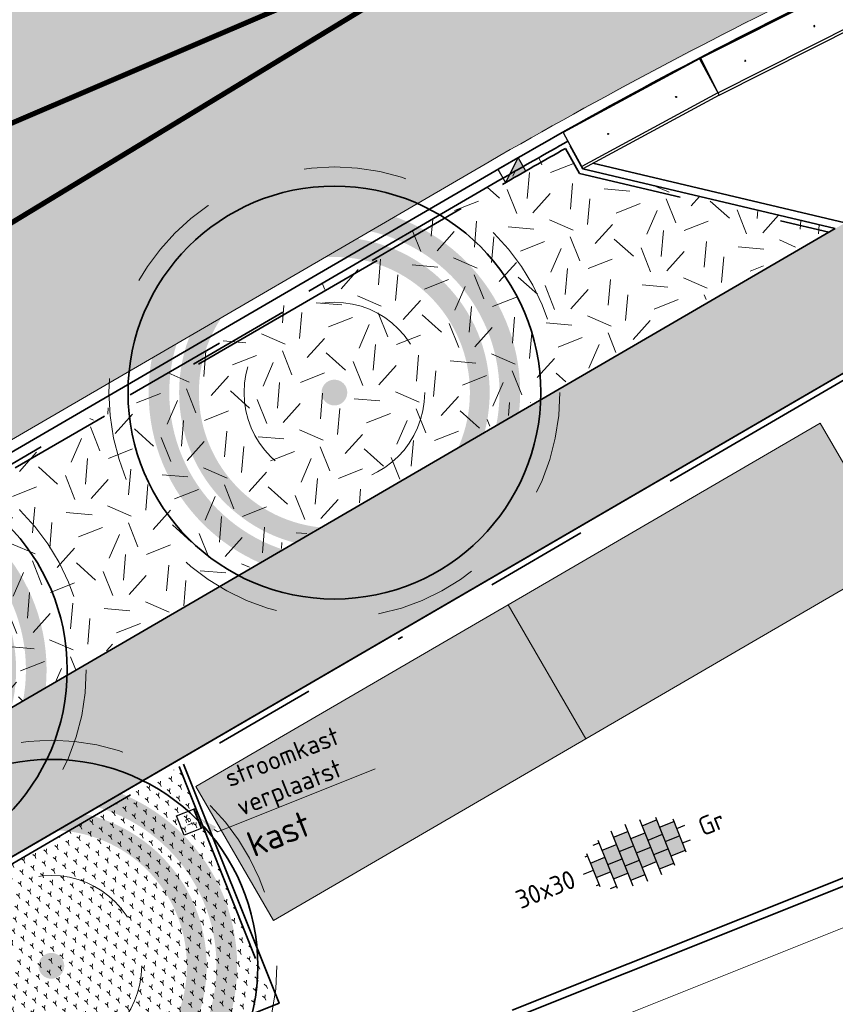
# Model space of a CAD drawing. Header units: metres. Extents: x 126075 to 126745, y 502461 to 502767.
# Tile 8 of 94: x 126537 to 126553, y 502500 to 502519. Entities that reach past the tile are written whole.
import ezdxf
from ezdxf import colors
from ezdxf.entities.mleader import LeaderData, LeaderLine
from ezdxf.enums import TextEntityAlignment as Align
from ezdxf.math import Vec2, Vec3

# ---------------------------------------------------------------- set-up
doc = ezdxf.new("R2010")
doc.units = ezdxf.units.M
doc.header["$PDSIZE"] = 1
for name, pattern in [('NLCS-HIDDEN', [4, 2, -2]), ('VH-OPSLUITBAND-SO', [10, 4, -2, 2, -2]), ('VH-OPSLUITBAND_VARIANT01-SO', [14, 8, -2, 2, -2]), ('VH-RIJWIELPADBAND-SO', [20, 8, -2, 2, -2, 0, -2, 2, -2]), ('VH-TROTTOIRBAND_VARIANT01-SO', [20, 10, -2, 2, -2, 2, -2]), ('VW-11_STREEP', [2, 1, -1]), ('ZZ-HIDDEN-SO', [4, 2, -2])]:
    doc.linetypes.add(name, pattern=pattern)
doc.layers.get('0').update_dxf_attribs({"linetype": 'CONTINUOUS'})
doc.layers.get('DEFPOINTS').update_dxf_attribs({"linetype": 'CONTINUOUS'})
doc.layers.add('N-GV-GR-BOOM-BESCHERMDEWORTELRUIMTE-GN', color=7, linetype='NLCS-HIDDEN', lineweight=0, plot=False)
doc.layers.add('N-GV-GR-BOOM_SOORT-V', color=7, linetype='CONTINUOUS', lineweight=18, true_color=0x025a01)
for name, color, linetype, lineweight in [('N-WE-GR-BEPLANTING-A-200', 92, 'CONTINUOUS', 18), ('N-WE-GR-BOOM-S', 90, 'CONTINUOUS', 25), ('N-WE-GR-GRAS-A-200', 62, 'CONTINUOUS', 18), ('N-WE-IE-MEUBILAIR-S-200', 7, 'CONTINUOUS', 25), ('N-WE-RI-HWA_KOLK-S-200', 154, 'CONTINUOUS', 25), ('N-WE-VH-GESLOTENVERHARDING_ASFALT-V', 253, 'CONTINUOUS', 18), ('N-WE-VH-GESLOTENVERHARDING_ASFALT_ROOD-G', 10, 'CONTINUOUS', 35), ('N-WE-VH-GESLOTENVERHARDING_ASFALT_ROOD-V', 13, 'CONTINUOUS', 18), ('N-WE-VH-KANTOPSLUITING_BETONRUG-G', 7, 'ZZ-HIDDEN-SO', 35), ('N-WE-VH-KANTOPSLUITING_ELEMENT_INRIT_180 200-S', 40, 'CONTINUOUS', 25), ('N-WE-VH-KANTOPSLUITING_OPSLUITBAND_100X200-G', 150, 'VH-OPSLUITBAND-SO', 35), ('N-WE-VH-KANTOPSLUITING_OPSLUITBAND_150X250-G', 150, 'VH-OPSLUITBAND_VARIANT01-SO', 35), ('N-WE-VH-KANTOPSLUITING_RIJWIELPADBAND_40 120_250-G', 10, 'VH-RIJWIELPADBAND-SO', 35), ('N-WE-VH-KANTOPSLUITING_TROTTOIRBAND_180X200_250-G', 210, 'VH-TROTTOIRBAND_VARIANT01-SO', 35), ('N-WE-VH-KANTOPSLUITING_VOORKANTBAND-G', 50, 'CONTINUOUS', 35), ('N-WE-VH-KANTOPSLUITING_WORTELSCHERM-G', 90, 'BV-BEVER-SO', 35), ('N-WE-VH-KANTVERHARDING_TEGEL-G', 60, 'CONTINUOUS', 18), ('N-WE-VH-OPENVERHARDING_TEGEL_300X300_DIK_HALFSTEENS-S-200', 252, 'CONTINUOUS', 25), ('N-WE-VW-MARKERING_LANGS_STREEP_11_010-G', 7, 'VW-11_STREEP', 13), ('N-XX-GR-BOOM-T25', 7, 'CONTINUOUS', 25), ('X-XX-AL-AANPIJLING-V', 253, 'CONTINUOUS', 18), ('X-XX-AL-M', 7, 'CONTINUOUS', 18), ('X-XX-AL-T18', 10, 'CONTINUOUS', 18), ('X01-XX-AL-M', 7, 'CONTINUOUS', 18), ('X01-XX-AL-T25', 7, 'CONTINUOUS', 25), ('X02-XX-AL-AANPIJLING-G', 7, 'CONTINUOUS', 18)]:
    doc.layers.add(name, color=color, linetype=linetype, lineweight=lineweight)
doc.styles.add('NLCS-ISO', font='NLCS-ISO.ttf')
doc.styles.add('NLCS-ISO-M200-T18', font='NLCS-ISO.ttf', dxfattribs={"height": 0.36})
doc.styles.add('NLCS-ISO-M200-T25', font='NLCS-ISO.ttf', dxfattribs={"height": 0.5})
doc.linetypes.add('BV-BEVER-SO', pattern='A,0.5,[17,NLCS.SHX,S=1,R=0,X=0,Y=0],-1,[17,NLCS.SHX,S=1,R=0,X=0,Y=0],-1,0.5', length=3)
doc.dimstyles.new('NLCS-M200-T18-PIJL_L2_H1', dxfattribs={"dimscale": 0.2, "dimtxt": 2.5, "dimasz": 1.8, "dimexe": 2, "dimexo": 2, "dimgap": 0.7, "dimtad": 1, "dimzin": 0, "dimdsep": 46, "dimtxsty": 'NLCS-ISO-M200-T18', "dimcen": 0, "dimdle": 2, "dimclrd": 256, "dimclre": 256, "dimclrt": 10, "dimadec": 1, "dimazin": 0, "dimtfac": 1, "dimtdec": 3, "dimtofl": 0, "dimtmove": 0, "dimatfit": 3, "dimfxl": 2, "dimfxlon": 1, "dimtfillclr": 256, "dimtolj": 1, "dimtzin": 0, "dimlwd": -1, "dimlwe": -1, "dimarcsym": 0})

# ---------------------------------------------------------------- blocks, each defined once
blk = doc.blocks.new('N-SGR-BOOM_BOL_2E')
h = blk.add_hatch(color=256)
h.dxf.hatch_style = 1
edge = h.paths.add_edge_path()
edge.add_arc((0, 0), 0.25, 0, 360)
at = {"layer": 'N-GV-GR-BOOM_SOORT-V', "transparency": 33554559}
h = blk.add_hatch(color=256, dxfattribs=at)
h.dxf.hatch_style = 1
h.paths.add_polyline_path([(-3.6, 4.440892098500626e-16, 1), (3.6, 0, 1)])
h.paths.add_polyline_path([(3.2, 0, -1), (-3.2, 4.440892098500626e-16, -1)], flags=16)
h = blk.add_hatch(color=256, dxfattribs=at)
h.dxf.hatch_style = 1
edge = h.paths.add_edge_path()
edge.add_arc((2.220446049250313e-16, -4.440892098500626e-16), 3.009631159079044, 0, 360)
edge = h.paths.add_edge_path(flags=16)
edge.add_arc((4.440892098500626e-16, -6.661338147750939e-16), 2.626330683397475, 0, 360)
at = {"lineweight": 35}
blk.add_circle((0, 0), 4, dxfattribs=at)
at = {"layer": 'N-GV-GR-BOOM-BESCHERMDEWORTELRUIMTE-GN'}
for radius in [4.370193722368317, 1.75]:
    blk.add_circle((-4.020463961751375e-10, 4.218057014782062e-10), radius, dxfattribs=at)
at = {"layer": 'N-XX-GR-BOOM-T25', "style": 'NLCS-ISO-M200-T25'}
blk.add_attdef('SOORT', text='', height=0.5, dxfattribs=at).set_placement((-4.020463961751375e-10, -0.8730997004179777), align=Align.MIDDLE_CENTER)
blk = doc.blocks.new('SVH-INRITELEMENT_180 200_180X800X3000_MIDDEN')
for p, q in [((0, 0), (0, 0.8000000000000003)), ((0, 0.8000000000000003), (3, 0.8000000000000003)), ((3, 0), (3, 0.8000000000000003)), ((0, 0.75), (3, 0.75)), ((0, 0), (3, 0))]:
    blk.add_line(p, q)
for centre in [(0.7499999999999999, 0.4349999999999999), (2.25, 0.4349999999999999)]:
    blk.add_circle(centre, 0.01)
blk = doc.blocks.new('*D303')
at = {"layer": 'DEFPOINTS', "color": 0, "transparency": 16777216}
for p in [(126554.2728802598, 502503.1050025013), (126538.4883419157, 502496.7997118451), (126538.7648356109, 502496.1075430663)]:
    blk.add_point(p, dxfattribs=at)
at = {"layer": 'X-XX-AL-M', "transparency": 16777216}
for p, q in [((126554.4212635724, 502502.7335426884), (126554.6977572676, 502502.0413739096)), ((126554.2150601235, 502502.2792887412), (126539.0991494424, 502496.2410880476)), ((126538.6367252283, 502496.4282520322), (126538.9132189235, 502495.7360832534))]:
    blk.add_line(p, q, dxfattribs=at)
for points in [[(126554.1928026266, 502502.3350077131), (126554.2373176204, 502502.2235697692), (126554.549373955, 502502.4128337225)], [(126539.0768919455, 502496.2968070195), (126539.1214069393, 502496.1853690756), (126538.7648356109, 502496.1075430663)]]:
    blk.add_solid(points, dxfattribs=at)
at = {"layer": 'X-XX-AL-M', "color": 10, "transparency": 16777216, "insert": (126546.538398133, 502499.5573562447), "char_height": 0.36, "attachment_point": 5, "rotation": 21.774729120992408, "style": 'NLCS-ISO-M200-T18'}
blk.add_mtext('\\A1;17.00', dxfattribs=at)
blk = doc.blocks.new('SRI-KOLK_TROTTOIR-SO')
blk.add_hatch(color=256).paths.add_polyline_path([(1.125000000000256, 1.499999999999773), (-1.124999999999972, 1.499999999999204), (-1.124999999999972, 5.684341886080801e-13)])
blk.add_line((-1.124999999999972, 0), (1.124999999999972, 1.499999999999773))
at = {"flags": 128}
blk.add_lwpolyline([(-1.124999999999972, 0), (1.124999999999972, 0), (1.124999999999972, 1.499999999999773), (-1.124999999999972, 1.499999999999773)], close=True, dxfattribs=at)
blk = doc.blocks.new('SVH-TEGEL_300X300_DIK_HALFST-SO')
h = blk.add_hatch(color=254)
h.dxf.hatch_style = 1
h.paths.add_polyline_path([(-6.661338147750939e-16, 2.25), (-1.5, 2.25), (-1.5, 0.75), (-6.661338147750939e-16, 0.75)])
h = blk.add_hatch(color=254)
h.dxf.hatch_style = 1
h.paths.add_polyline_path([(2.999999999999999, 2.25), (1.500000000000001, 2.25), (1.500000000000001, 0.75), (2.999999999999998, 0.75)])
h = blk.add_hatch(color=254)
h.dxf.hatch_style = 1
h.paths.add_polyline_path([(-1.5, 1.5), (-3, 1.5), (-3, 0), (-1.5, 0)])
h = blk.add_hatch(color=254)
h.dxf.hatch_style = 1
h.paths.add_polyline_path([(1.500000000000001, 1.5), (-2.220446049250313e-16, 1.5), (-6.661338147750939e-16, 0.75), (-6.661338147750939e-16, 0), (1.500000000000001, 0)])
h = blk.add_hatch(color=254)
h.dxf.hatch_style = 1
h.paths.add_polyline_path([(4.499999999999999, 1.5), (2.999999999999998, 1.5), (2.999999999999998, 0.75), (2.999999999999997, 0), (4.500000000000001, 0)])
h = blk.add_hatch(color=254)
h.dxf.hatch_style = 1
h.paths.add_polyline_path([(-3, 0.75), (-4.5, 0.75), (-4.499999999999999, -0.75), (-3, -0.75)])
h = blk.add_hatch(color=254)
h.dxf.hatch_style = 1
h.paths.add_polyline_path([(-1.5, 0), (-3, 0), (-3, -0.75), (-3, -1.5), (-1.5, -1.5)])
h = blk.add_hatch(color=254)
h.dxf.hatch_style = 1
h.paths.add_polyline_path([(-6.661338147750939e-16, 0.75), (-1.499999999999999, 0.75), (-1.5, 0), (-1.5, -0.75), (-6.661338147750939e-16, -0.75)])
h = blk.add_hatch(color=254)
h.dxf.hatch_style = 1
h.paths.add_polyline_path([(1.500000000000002, 0), (-6.661338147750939e-16, 0), (-6.661338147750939e-16, -0.75), (2.220446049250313e-16, -1.5), (1.500000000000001, -1.5)])
h = blk.add_hatch(color=254)
h.dxf.hatch_style = 1
h.paths.add_polyline_path([(2.999999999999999, 0.75), (1.500000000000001, 0.75), (1.500000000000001, -0.75), (2.999999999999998, -0.75)])
h = blk.add_hatch(color=254)
h.dxf.hatch_style = 1
h.paths.add_polyline_path([(4.500000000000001, 0), (2.999999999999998, 0), (2.999999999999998, -0.75), (2.999999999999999, -1.5), (4.500000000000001, -1.5)])
h = blk.add_hatch(color=254)
h.dxf.hatch_style = 1
h.paths.add_polyline_path([(-2.220446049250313e-16, -0.75), (-1.5, -0.75), (-1.5, -1.5), (-1.5, -2.25), (-2.220446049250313e-16, -2.25)])
h = blk.add_hatch(color=254)
h.dxf.hatch_style = 1
h.paths.add_polyline_path([(2.999999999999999, -0.75), (1.500000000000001, -0.75), (1.500000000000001, -1.5), (1.5, -2.25), (2.999999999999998, -2.25)])
for p, q in [((-1.5, -2.863260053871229), (-1.5, 2.863260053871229)), ((0, -2.975), (0, 2.974999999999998)), ((1.5, -2.863260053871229), (1.5, 2.863260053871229)), ((-3.614576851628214, 2.25), (-3, 2.25)), ((-3, -2.498230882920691), (-3, 2.498230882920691)), ((-1.5, 2.25), (-1.110223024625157e-15, 2.25)), ((1.499999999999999, 2.25), (2.999999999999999, 2.25)), ((2.999999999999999, -2.498230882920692), (2.999999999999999, 2.498230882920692)), ((-4.771312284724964, 1.5), (-4.499999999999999, 1.5)), ((-4.499999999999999, -1.726071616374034), (-4.5, 1.726071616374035)), ((-2.999999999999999, 1.5), (-1.499999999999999, 1.5)), ((1.110223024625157e-15, 1.5), (1.5, 1.5)), ((3.000000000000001, 1.5), (4.500000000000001, 1.5)), ((4.500000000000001, -1.726071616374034), (4.499999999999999, 1.726071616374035)), ((-5.525, 0), (-4.500000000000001, 0)), ((-4.499999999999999, 0.75), (-3, 0.75)), ((-3, 0), (-1.5, 0)), ((-1.5, 0.75), (0, 0.75)), ((-1.110223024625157e-15, 0), (1.5, 0)), ((1.5, 0.75), (2.999999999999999, 0.75)), ((2.999999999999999, 0), (4.500000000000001, 0)), ((4.500000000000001, 0.75), (5.346547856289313, 0.75)), ((-4.500000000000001, -0.75), (-3.000000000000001, -0.75)), ((-1.500000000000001, -0.75), (-1.110223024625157e-15, -0.75)), ((1.499999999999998, -0.75), (2.999999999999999, -0.75)), ((4.499999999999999, -0.75), (5.346547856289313, -0.75)), ((-4.771312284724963, -1.5), (-4.500000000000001, -1.5)), ((-3, -1.5), (-1.5, -1.5)), ((0, -1.5), (1.5, -1.5)), ((2.999999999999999, -1.5), (4.500000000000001, -1.5)), ((-3.614576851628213, -2.25), (-3, -2.25)), ((-1.5, -2.25), (0, -2.25)), ((1.5, -2.25), (2.999999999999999, -2.25))]:
    blk.add_line(p, q)
at = {"style": 'NLCS-ISO'}
blk.add_attdef('FORMAAT', text='', height=1.8, dxfattribs=at).set_placement((-6.525, 4.607733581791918e-16), align=Align.MIDDLE_RIGHT)
blk.add_attdef('KLEUR', text='', height=1.8, dxfattribs=at).set_placement((6.575146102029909, 0), align=Align.MIDDLE_LEFT)
at = {"style": 'NLCS-ISO', "flags": 1}
blk.add_attdef('FUNCTIE', text='', height=1.8, dxfattribs=at).set_placement((-6.832973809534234e-16, -3.975), align=Align.TOP_CENTER)
blk = doc.blocks.new('*D385')
at = {"layer": 'DEFPOINTS', "color": 0, "transparency": 16777216}
for p in [(126540.0591310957, 502504.8360300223), (126540.96374923, 502503.2798597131), (126529.4369229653, 502498.6612289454)]:
    blk.add_point(p, dxfattribs=at)
at = {"layer": 'X01-XX-AL-M', "transparency": 16777216}
for p, q in [((126529.7827385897, 502498.8622551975), (126529.0911073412, 502498.4602026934)), ((126530.1606174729, 502497.4162926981), (126529.6178465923, 502498.3499948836)), ((126530.6873567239, 502497.3060848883), (126529.9957254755, 502496.9040323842))]:
    blk.add_line(p, q, dxfattribs=at)
for points in [[(126529.5659742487, 502498.3198409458), (126529.6697189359, 502498.3801488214), (126529.4369229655, 502498.6612289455)], [(126530.1087451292, 502497.3861387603), (126530.2124898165, 502497.4464466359), (126530.3415410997, 502497.1050586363)]]:
    blk.add_solid(points, dxfattribs=at)
at = {"layer": 'X01-XX-AL-M', "color": 10, "transparency": 16777216, "insert": (126529.612579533, 502497.7223227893), "char_height": 0.36, "attachment_point": 5, "rotation": 120.1698863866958, "style": 'NLCS-ISO-M200-T18'}
blk.add_mtext('\\A1;1.80', dxfattribs=at)
blk = doc.blocks.new('SIE-MEUBILAIR_KAST_ELEKTRA-SO')
for points in [[(-1, 1), (1, 1), (1, 0.8400000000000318), (-1, 0.8400000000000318)], [(-1, 0.7599999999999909), (1, 0.7599999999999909), (1, -1), (-1, -1)]]:
    blk.add_lwpolyline(points, close=True)
at = {"style": 'NLCS-ISO'}
blk.add_text('et', height=0.75, dxfattribs=at).set_placement((0, 0), align=Align.MIDDLE_CENTER)

msp = doc.modelspace()

# ---------------------------------------------------------------- hatches: boundary and pattern name
at = {"layer": 'N-WE-GR-BEPLANTING-A-200', "transparency": 33554559}
h = msp.add_hatch(dxfattribs=at)
h.set_pattern_fill('AGR-BEPLANTING_SOORT_01-SO', color=256, scale=0.2, pattern_type=2)
h.set_pattern_definition([(81.77472912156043, (126544.0224421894, 502499.1718880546), (-0.1814228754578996, 0.142895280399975), [0.05773520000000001, -0.1732052]), (141.7747291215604, (126544.0224421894, 502499.1718880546), (-0.2144623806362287, -0.0856691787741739), [0.05773520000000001, -0.1732052]), (291.7747291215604, (126544.0224421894, 502499.1718880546), (0.1814228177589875, -0.1428953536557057), [0.05, -0.35])])
h.paths.add_polyline_path([(126540.3324870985, 502504.994934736), (126542.1414239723, 502500.4664783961), (126536.5539424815, 502498.2345034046), (126533.1222831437, 502499.5094739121), (126532.560015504, 502500.4767154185)])
at = {"layer": 'N-WE-GR-GRAS-A-200', "transparency": 33554559}
h = msp.add_hatch(dxfattribs=at)
h.set_pattern_fill('AGR-GRAS_02-SO', color=256, scale=0.2, pattern_type=2)
h.set_pattern_definition([(21.58014110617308, (126551.914, 502551.3593220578), (1.124203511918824, 2.595412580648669), [0.5, -1.5]), (21.58014110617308, (126552.4955317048, 502552.8797893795), (1.124203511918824, 2.595412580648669), [0.5, -1.5]), (111.5801411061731, (126551.8425192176, 502552.0838153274), (-2.595412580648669, 1.124203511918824), [0.5, -1.5]), (111.5801411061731, (126552.3289808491, 502553.0289899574), (-2.595412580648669, 1.124203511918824), [0.5, -1.5]), (66.58014110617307, (126551.7710384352, 502552.8083085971), (-0.7356045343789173, 1.859808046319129), [0.4999999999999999, -2.328427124]), (156.5801411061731, (126552.9368944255, 502551.7639045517), (-1.859808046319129, -0.7356045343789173), [0.4999999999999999, -2.328427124]), (48.14519230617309, (126552.1582706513, 502552.1011656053), (1.859808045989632, 0.735604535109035), [0.5, -3.972135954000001]), (48.14519230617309, (126552.6273820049, 502553.3620916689), (1.859808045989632, 0.735604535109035), [0.5, -3.972135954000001]), (85.01508992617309, (126553.2158656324, 502551.8742452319), (-0.7356045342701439, 1.859808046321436), [0.5, -3.972135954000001]), (85.01508992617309, (126552.0479299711, 502552.3801368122), (-0.7356045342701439, 1.859808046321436), [0.5, -3.972135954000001]), (85.01508992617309, (126552.8827639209, 502552.1726463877), (-0.7356045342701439, 1.859808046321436), [0.5, -3.972135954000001]), (138.1451923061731, (126551.5094175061, 502552.3822164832), (-0.7356045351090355, 1.859808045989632), [0.5, -3.972135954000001]), (175.0150899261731, (126552.1756209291, 502551.7854141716), (-1.859808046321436, -0.7356045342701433), [0.5, -3.972135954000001])])
h.paths.add_polyline_path([(126530.2019325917, 502506.855731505), (126531.6401560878, 502503.3022249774), (126532.7189461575, 502503.9195532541), (126532.852350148, 502503.6771692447), (126552.9377822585, 502515.4455766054), (126548.1604500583, 502516.5752076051), (126547.863936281, 502517.1228396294)])
at = {"layer": 'N-WE-VH-GESLOTENVERHARDING_ASFALT-V'}
h = msp.add_hatch(color=256, dxfattribs=at)
h.dxf.hatch_style = 1
edge = h.paths.add_edge_path(flags=16)
edge.add_arc((126597.5178366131, 502566.9838327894), 24.99999999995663, 282.1651217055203, 288.1810494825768)
edge.add_arc((126597.5178366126, 502566.9838327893), 25.00000000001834, 288.1810494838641, 293.6835586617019)
edge.add_arc((126597.5178366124, 502566.9838327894), 25.00000000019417, 293.6835586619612, 299.6994864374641)
edge.add_arc((126609.4086577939, 502546.1365698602), 1.000000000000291, 299.6994864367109, 462.1651217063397)
edge.add_arc((126614.4661721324, 502522.6755053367), 24.999999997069, 102.1651217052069, 108.1810494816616)
edge.add_arc((126614.466172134, 502522.6755053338), 25.00000000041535, 108.1810494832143, 113.683558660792)
edge.add_arc((126614.466172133, 502522.675505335), 24.99999999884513, 113.683558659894, 119.6994864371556)
edge.add_arc((126602.5753509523, 502543.5227682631), 1.000000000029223, 119.6994864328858, 282.1651217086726)
edge = h.paths.add_edge_path(flags=16)
edge.add_line((126520.5810116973, 502507.4817281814), (126528.4824387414, 502510.6159450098))
edge.add_line((126528.4824387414, 502510.6159450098), (126529.7991632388, 502511.137580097))
edge.add_arc((126529.4308513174, 502512.0672823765), 0.9999999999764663, 291.6115467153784, 382.9269713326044)
edge.add_line((126530.3518534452, 502512.456839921), (126529.9621932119, 502513.3780848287))
edge.add_arc((126529.041191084, 502512.9885272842), 1.00000000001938, 22.92697133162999, 111.6115467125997)
edge.add_line((126528.6728791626, 502513.9182295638), (126527.3775029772, 502513.4050518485))
edge.add_line((126527.3775029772, 502513.4050518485), (126519.4759377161, 502510.2708350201))
edge.add_line((126519.4759377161, 502510.2708350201), (126512.9248190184, 502507.6755363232))
edge.add_arc((126513.2931309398, 502506.7458340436), 1.000000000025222, 111.6115467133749, 201.8333718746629)
edge.add_line((126512.3648615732, 502506.3739254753), (126512.7367729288, 502505.4456491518))
edge.add_arc((126513.6650422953, 502505.81755772), 0.9999999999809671, 201.8333718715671, 291.6115467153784)
edge.add_line((126514.0333542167, 502504.8878554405), (126520.5808734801, 502507.4817281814))
edge.add_line((126520.5808734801, 502507.4817281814), (126520.5810116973, 502507.4817281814))
edge = h.paths.add_edge_path()
edge.add_line((126517.4702753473, 502515.3335787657), (126517.99592961, 502514.0067089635))
edge.add_arc((126515.5597342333, 502521.6267451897), 8.000000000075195, 213.100814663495, 287.7295542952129, ccw=False)
edge.add_line((126508.8580466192, 502517.2578342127), (126510.3449332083, 502517.8928730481))
edge.add_arc((126518.8918056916, 502530.4897623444), 15.22270177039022, 212.7818433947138, 235.84347189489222, ccw=False)
edge.add_line((126506.0934984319, 502522.2475550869), (126516.3901282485, 502491.7833219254))
edge.add_line((126516.3901282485, 502491.7833219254), (126516.7697807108, 502491.9333434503))
edge.add_line((126516.7697807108, 502491.9333434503), (126516.3394223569, 502493.1008467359))
edge.add_arc((126523.8456967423, 502495.8677664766), 8.000000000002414, 111.61154671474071, 200.2346055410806, ccw=False)
edge.add_line((126520.8992013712, 502503.3053847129), (126522.0541211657, 502503.7629190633))
edge.add_line((126522.0541211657, 502503.7629190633), (126522.3690538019, 502502.9679581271))
edge.add_arc((126532.7772465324, 502491.8768074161), 15.21000000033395, 112.48962595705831, 133.180527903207, ccw=False)
edge.add_line((126526.9591759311, 502505.9300687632), (126529.8588672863, 502507.1305451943))
edge.add_line((126529.8588672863, 502507.1305451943), (126546.3453798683, 502516.7143279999))
edge.add_arc((126613.7472824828, 502397.6267446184), 136.8388431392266, 112.92576721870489, 119.50925268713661, ccw=False)
edge.add_line((126560.4433273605, 502523.6567305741), (126595.6157548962, 502537.4335116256))
edge.add_arc((126604.9008984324, 502513.9957171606), 25.20999999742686, 97.93309799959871, 111.61154671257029, ccw=False)
edge.add_arc((126597.0545661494, 502569.4643405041), 30.81092509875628, 278.1481515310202, 287.8648255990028)
edge.add_line((126606.5065065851, 502540.1390284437), (126608.7316956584, 502541.0112806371))
edge.add_arc((126597.5178366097, 502566.9838327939), 28.29000000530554, 293.3526620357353, 303.6663094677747)
edge.add_arc((126627.1758362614, 502522.4568403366), 25.21000000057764, 108.27614285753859, 123.666309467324, ccw=False)
edge.add_line((126619.2700533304, 502546.3951505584), (126628.0383361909, 502549.0948627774))
edge.add_arc((126689.9114105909, 502332.5509485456), 225.2100000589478, 102.11259845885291, 105.9462238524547, ccw=False)
edge.add_arc((126689.9269624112, 502332.4690190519), 225.2933688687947, 97.1708774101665, 102.11209339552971, ccw=False)
edge.add_arc((126689.9112641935, 502332.5527134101), 225.2083696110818, 92.3144128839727, 97.16957279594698, ccw=False)
edge.add_arc((126689.9202429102, 502332.0111495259), 225.7498546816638, 90.48797407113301, 92.31113917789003, ccw=False)
edge.add_line((126687.9976101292, 502557.7528168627), (126705.12544268, 502557.8983715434))
edge.add_line((126705.12544268, 502557.8983715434), (126705.0780247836, 502563.4781700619))
edge.add_line((126705.0780247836, 502563.4781700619), (126671.8879248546, 502563.1961160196))
edge.add_arc((126672.584702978, 502463.3761940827), 99.82235378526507, 90.39993817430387, 97.54443862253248)
edge.add_arc((126689.9114107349, 502332.5509482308), 231.7900004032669, 97.54443863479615, 108.9131759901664)
edge.add_arc((126606.1021073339, 502575.9406617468), 25.62785397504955, 278.9493136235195, 289.7927084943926, ccw=False)
edge.add_arc((126614.462157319, 502522.6955870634), 28.2695389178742, 98.8995344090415, 108.5153692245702)
edge.add_line((126605.4849100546, 502549.5018524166), (126603.2485715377, 502548.6464327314))
edge.add_arc((126614.6902553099, 502522.2917116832), 28.73122776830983, 113.46767581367, 122.9296570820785)
edge.add_arc((126585.2137033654, 502567.8038515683), 25.49258610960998, 290.8007830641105, 302.9296571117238, ccw=False)
edge.add_line((126594.2666238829, 502543.9728512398), (126545.4605844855, 502524.641516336))
edge.add_line((126545.4605844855, 502524.641516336), (126524.5884510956, 502516.3731451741))
edge.add_arc((126518.8918056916, 502530.4897623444), 15.22270177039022, 264.64178361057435, 291.9761364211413, ccw=False)
at = {"layer": 'N-WE-VH-GESLOTENVERHARDING_ASFALT_ROOD-V', "transparency": 33554687}
h = msp.add_hatch(color=256, dxfattribs=at)
h.dxf.hatch_style = 1
edge = h.paths.add_edge_path()
edge.add_line((126686.9932172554, 502554.7493315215), (126705.1503951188, 502554.9084755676))
edge.add_line((126705.1503951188, 502554.9084755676), (126705.1289267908, 502557.4883863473))
edge.add_line((126705.1289267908, 502557.4883863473), (126688.0010981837, 502557.3428317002))
edge.add_arc((126690.450111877, 502332.5561647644), 224.8000073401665, 90.6242033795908, 90.88314187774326)
edge.add_arc((126689.2854505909, 502352.9574249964), 204.3849873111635, 90.64483721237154, 92.3698663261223)
edge.add_line((126680.8340950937, 502557.1676050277), (126680.8583171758, 502556.5682336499))
edge.add_line((126680.8583171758, 502556.5682336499), (126680.3587476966, 502556.547486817))
edge.add_line((126680.3587476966, 502556.547486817), (126679.8592256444, 502556.5256259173))
edge.add_line((126679.8592256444, 502556.5256259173), (126679.3597535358, 502556.5026510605))
edge.add_line((126679.3597535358, 502556.5026510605), (126678.8603339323, 502556.4785623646))
edge.add_line((126678.8603339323, 502556.4785623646), (126678.3609692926, 502556.4533599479))
edge.add_line((126678.3609692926, 502556.4533599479), (126677.8616621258, 502556.4270439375))
edge.add_line((126677.8616621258, 502556.4270439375), (126677.3624148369, 502556.3996144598))
edge.add_line((126677.3624148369, 502556.3996144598), (126676.8632299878, 502556.3710716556))
edge.add_line((126676.8632299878, 502556.3710716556), (126676.3641100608, 502556.3414156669))
edge.add_line((126676.3641100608, 502556.3414156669), (126675.8650574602, 502556.3106466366))
edge.add_line((126675.8650574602, 502556.3106466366), (126675.3660747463, 502556.2787647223))
edge.add_line((126675.3660747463, 502556.2787647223), (126674.8671643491, 502556.2457700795))
edge.add_line((126674.8671643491, 502556.2457700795), (126674.3683288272, 502556.2116628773))
edge.add_line((126674.3683288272, 502556.2116628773), (126673.8695705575, 502556.1764432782))
edge.add_line((126673.8695705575, 502556.1764432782), (126673.3708921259, 502556.140111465))
edge.add_line((126673.3708921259, 502556.140111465), (126672.8722959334, 502556.1026676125))
edge.add_line((126672.8722959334, 502556.1026676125), (126672.3737844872, 502556.0641119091))
edge.add_line((126672.3737844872, 502556.0641119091), (126671.8753602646, 502556.0244445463))
edge.add_line((126671.8753602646, 502556.0244445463), (126671.3770257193, 502555.9836657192))
edge.add_line((126671.3770257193, 502555.9836657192), (126670.8787834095, 502555.9417756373))
edge.add_line((126670.8787834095, 502555.9417756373), (126670.380635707, 502555.8987745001))
edge.add_line((126670.380635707, 502555.8987745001), (126669.8825851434, 502555.8546625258))
edge.add_line((126669.8825851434, 502555.8546625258), (126669.3846342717, 502555.8094399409))
edge.add_line((126669.3846342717, 502555.8094399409), (126668.8867854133, 502555.7631069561))
edge.add_line((126668.8867854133, 502555.7631069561), (126668.3890411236, 502555.7156638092))
edge.add_line((126668.3890411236, 502555.7156638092), (126667.8914039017, 502555.6671107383))
edge.add_line((126667.8914039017, 502555.6671107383), (126667.3938762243, 502555.6174479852))
edge.add_line((126667.3938762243, 502555.6174479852), (126666.8964604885, 502555.5666757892))
edge.add_line((126666.8964604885, 502555.5666757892), (126666.3991592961, 502555.5147944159))
edge.add_line((126666.3991592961, 502555.5147944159), (126665.9019749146, 502555.4618041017))
edge.add_line((126665.9019749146, 502555.4618041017), (126665.4049100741, 502555.4077051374))
edge.add_line((126665.4049100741, 502555.4077051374), (126664.9079670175, 502555.3524977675))
edge.add_line((126664.9079670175, 502555.3524977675), (126664.4111483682, 502555.2961822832))
edge.add_line((126664.4111483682, 502555.2961822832), (126663.9144565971, 502555.2387589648))
edge.add_line((126663.9144565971, 502555.2387589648), (126663.4178939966, 502555.1802280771))
edge.add_line((126663.4178939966, 502555.1802280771), (126662.9214632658, 502555.1205899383))
edge.add_line((126662.9214632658, 502555.1205899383), (126662.4251667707, 502555.0598448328))
edge.add_line((126662.4251667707, 502555.0598448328), (126661.9290070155, 502554.9979930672))
edge.add_line((126661.9290070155, 502554.9979930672), (126661.4110348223, 502554.9340574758))
edge.add_arc((126664.1096812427, 502537.4942988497), 17.64731915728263, 98.79624331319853, 104.4663793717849)
edge.add_line((126659.7011716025, 502554.5820990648), (126643.0320242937, 502550.3154710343))
edge.add_line((126643.0320242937, 502550.3154710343), (126628.7427438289, 502546.657992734))
edge.add_line((126628.7427438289, 502546.657992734), (126625.1004993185, 502545.72572534))
edge.add_arc((126629.8663994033, 502527.1059886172), 19.21999998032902, 104.3571633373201, 111.6936099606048)
edge.add_line((126622.7618584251, 502544.9647090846), (126617.2882697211, 502542.7872106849))
edge.add_arc((126210.895717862, 503581.4162511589), 1115.30497619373, 290.4018241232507, 291.36930631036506, ccw=False)
edge.add_line((126599.6931375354, 502536.0733617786), (126571.5444910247, 502524.8752911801))
edge.add_arc((126609.4033405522, 502429.709310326), 102.4199999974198, 111.6936099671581, 116.0361342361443)
edge.add_arc((126609.4033405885, 502429.7093102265), 102.4200001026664, 116.0361342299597, 120.1698863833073)
edge.add_line((126557.9305687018, 502518.25540091), (126553.0946039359, 502515.4442038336))
edge.add_line((126553.0946039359, 502515.4442038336), (126531.4575352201, 502502.8663486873))
edge.add_line((126531.4575352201, 502502.8663486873), (126529.6368008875, 502501.8079367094))
edge.add_arc((126528.6214710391, 502503.5311040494), 2.000050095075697, 201.7514972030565, 300.5075707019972, ccw=False)
edge.add_line((126526.7638247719, 502502.7899220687), (126525.8166204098, 502505.1640074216))
edge.add_arc((126532.7772465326, 502491.876807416), 15.00000000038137, 117.6482228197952, 133.4979649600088)
edge.add_line((126522.4523143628, 502502.7577897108), (126523.3795696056, 502500.4171885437))
edge.add_arc((126520.5904627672, 502499.3122527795), 2.999999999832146, -38.92423144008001, 21.611546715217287, ccw=False)
edge.add_arc((126528.7592265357, 502492.7151853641), 7.499999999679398, 141.075768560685, 162.0602522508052)
edge.add_arc((126518.7697265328, 502495.9493606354), 3.000000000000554, 291.5616960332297, 342.0602522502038, ccw=False)
edge.add_line((126519.8722351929, 502493.1592934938), (126517.7842219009, 502492.3342048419))
edge.add_arc((126532.7772465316, 502491.8768074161), 14.99999999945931, 178.2525996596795, 188.3220407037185)
edge.add_line((126517.9351937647, 502489.7057547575), (126521.4369095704, 502491.0894748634))
edge.add_arc((126627.1512272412, 502513.1911271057), 107.9999999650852, 191.8087142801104, 194.0628541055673)
edge.add_arc((126627.151227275, 502513.1911271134), 107.9999999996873, 194.0628541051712, 201.0451295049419)
edge.add_line((126526.3550578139, 502474.4079835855), (126529.4166157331, 502475.5880898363))
edge.add_arc((126637.5669915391, 502516.5198728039), 115.6369951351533, 194.4038615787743, 200.7302018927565, ccw=False)
edge.add_line((126525.5648836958, 502487.7545728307), (126524.6489251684, 502492.100619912))
edge.add_arc((126529.6882223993, 502493.1626855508), 5.150000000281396, 120.16988638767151, 191.901297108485, ccw=False)
edge.add_line((126527.1000094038, 502497.6150617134), (126527.1753942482, 502497.4853808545))
edge.add_line((126527.1753942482, 502497.4853808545), (126559.1869827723, 502516.0940532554))
edge.add_arc((126609.4033404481, 502429.7093104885), 99.91999980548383, 116.5752063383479, 120.1698863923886, ccw=False)
edge.add_arc((126610.5218977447, 502427.2127677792), 102.6532550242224, 111.7586366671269, 116.5101796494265, ccw=False)
edge.add_line((126572.4685988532, 502522.5523566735), (126600.6361754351, 502533.757958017))
edge.add_arc((126732.2782878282, 502215.1048941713), 344.7744492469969, 109.3218369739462, 112.4465230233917, ccw=False)
edge.add_line((126618.2013602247, 502540.4598932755), (126623.6859662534, 502542.6417745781))
edge.add_arc((126629.8663994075, 502527.1059886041), 16.71999999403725, 104.3571633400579, 111.69360995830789, ccw=False)
edge.add_line((126625.7204134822, 502543.3038032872), (126660.3210857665, 502552.1601770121))
edge.add_arc((126664.4422751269, 502536.0592392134), 16.61999999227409, 96.54066146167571, 104.3571633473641, ccw=False)
edge.add_arc((126681.7503842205, 502422.7882086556), 131.1955721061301, 90.4080947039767, 98.41581263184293, ccw=False)
edge.add_arc((126680.1155586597, 502571.5464959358), 17.58000000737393, 272.2832458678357, 282.614133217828)
edge.add_arc((126687.2130375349, 502539.8309509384), 14.92000000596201, 90.84418431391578, 102.61413321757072, ccw=False)
at = {"layer": 'X-XX-AL-AANPIJLING-V', "transparency": 33554687}
h = msp.add_hatch(color=256, dxfattribs=at)
h.dxf.hatch_style = 1
h.paths.add_polyline_path([(126540.6564293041, 502504.6109904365), (126546.7082027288, 502508.1289498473), (126548.2158996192, 502505.5353326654), (126542.1641261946, 502502.0173732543)])
h.paths.add_polyline_path([(126546.7082027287, 502508.1289498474), (126552.7599761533, 502511.6469092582), (126554.2676730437, 502509.0532920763), (126548.2158996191, 502505.5353326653)])

# ---------------------------------------------------------------- linework, layer by layer
at = {"layer": 'N-WE-VH-GESLOTENVERHARDING_ASFALT_ROOD-G', "flags": 128}
msp.add_lwpolyline([(126532.852350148, 502503.6771692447), (126553.0509376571, 502515.4188201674)], dxfattribs=at)
at = {"layer": 'N-WE-VH-KANTOPSLUITING_BETONRUG-G'}
msp.add_lwpolyline([(126530.2393933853, 502506.7618392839), (126546.6014106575, 502516.2732516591, -0.003529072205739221), (126547.8231044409, 502516.9719453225), (126548.0947273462, 502516.4879906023), (126552.925281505, 502515.3457749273)], format="xyb", dxfattribs=at)
at = {"layer": 'N-WE-VH-KANTOPSLUITING_BETONRUG-G', "flags": 128}
msp.add_lwpolyline([(126548.1604500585, 502516.5752076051), (126547.9102837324, 502517.0209328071)], dxfattribs=at)
at = {"layer": 'N-WE-VH-KANTOPSLUITING_OPSLUITBAND_100X200-G', "flags": 128}
msp.add_lwpolyline([(126540.3324870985, 502504.994934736), (126542.1414239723, 502500.4664783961), (126536.5539424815, 502498.2345034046), (126533.1222831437, 502499.5094739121), (126532.560015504, 502500.4767154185)], dxfattribs=at)
at = {"layer": 'N-WE-VH-KANTOPSLUITING_OPSLUITBAND_150X250-G'}
for points in [[(126548.1604500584, 502516.5752076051), (126553.0509377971, 502515.4188202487)], [(126554.2170762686, 502503.2442359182), (126538.2980439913, 502496.8852203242), (126540.023, 502492.567)]]:
    msp.add_lwpolyline(points, dxfattribs=at)
at = {"layer": 'N-WE-VH-KANTOPSLUITING_RIJWIELPADBAND_40 120_250-G', "flags": 128}
msp.add_lwpolyline([(126532.4735616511, 502500.4264588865), (126555.6435209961, 502513.8953994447)], dxfattribs=at)
at = {"layer": 'N-WE-VH-KANTOPSLUITING_TROTTOIRBAND_180X200_250-G', "flags": 128}
msp.add_lwpolyline([(126532.852350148, 502503.6771692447), (126532.7189461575, 502503.9195532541), (126531.6235008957, 502503.292694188), (126530.2019325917, 502506.855731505), (126546.5511540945, 502516.3597055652, -0.003801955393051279), (126547.8690430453, 502517.1124595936)], format="xyb", dxfattribs=at)
at = {"layer": 'N-WE-VH-KANTOPSLUITING_VOORKANTBAND-G', "flags": 128}
for points in [[(126529.5560753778, 502475.6433754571, -0.02759871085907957), (126525.7109834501, 502487.7887137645), (126524.7957008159, 502492.1315538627, -0.323624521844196), (126527.1753942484, 502497.4853808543), (126559.1869827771, 502516.0940532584, -0.01568603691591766), (126564.7019185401, 502519.0725537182, -0.02130320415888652), (126572.4685988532, 502522.5523566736), (126600.6361754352, 502533.757958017, 0.002322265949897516), (126618.2013602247, 502540.4598932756), (126623.6859662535, 502542.6417745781, -0.03202222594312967), (126625.7204134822, 502543.3038032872), (126660.3210857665, 502552.1601770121, -0.03411915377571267), (126662.549119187, 502552.5710640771, -0.01857861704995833), (126680.8159390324, 502553.9804529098, 0.04510755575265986), (126683.9547487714, 502554.3908257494, -0.0514012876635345), (126686.9932172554, 502554.7493315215), (126705.1503951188, 502554.9084755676)], [(126535.768468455, 502502.4806250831), (126559.1869827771, 502516.0940532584, -0.01568603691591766), (126564.7019185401, 502519.0725537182, -0.02130320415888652), (126572.4685988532, 502522.5523566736), (126600.6361754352, 502533.757958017, 0.002322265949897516), (126618.2013602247, 502540.4598932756), (126623.6859662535, 502542.6417745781, -0.03202222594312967), (126625.7204134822, 502543.3038032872), (126660.3210857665, 502552.1601770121, -0.03411915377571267), (126662.549119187, 502552.5710640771, -0.01857861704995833), (126680.8159390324, 502553.9804529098, 0.04510755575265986), (126683.9547487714, 502554.3908257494, -0.0514012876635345), (126686.9932172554, 502554.7493315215), (126705.1503951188, 502554.9084755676)], [(126532.852350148, 502503.6771692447), (126531.555541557, 502502.9233207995), (126529.9522195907, 502506.9419078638), (126546.4506409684, 502516.5326133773, -0.03736016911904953), (126559.8760118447, 502523.0489352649), (126595.693100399, 502537.2382741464, -0.05975839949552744), (126601.4508695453, 502538.7565188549, 0.04622712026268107), (126606.5700459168, 502539.9596305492), (126607.0118279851, 502538.8046720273)]]:
    msp.add_lwpolyline(points, format="xyb", dxfattribs=at)
for points in [[(126548.3536733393, 502516.6836550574), (126553.2394222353, 502515.528388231)], [(126540.4198774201, 502505.0457356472), (126542.2713847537, 502500.410709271), (126536.5552453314, 502498.1273405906), (126533.0538476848, 502499.4282210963), (126532.4735615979, 502500.4264588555)], [(126554.2728802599, 502503.1050025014), (126538.4929851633, 502496.8015666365), (126540.1622974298, 502492.6226437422)]]:
    msp.add_lwpolyline(points, dxfattribs=at)
at = {"layer": 'N-WE-VH-KANTOPSLUITING_WORTELSCHERM-G', "flags": 128}
msp.add_lwpolyline([(126540.7092023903, 502512.7923398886), (126544.1692037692, 502514.7994249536)], dxfattribs=at)
at = {"layer": 'N-WE-VH-KANTVERHARDING_TEGEL-G', "flags": 128}
msp.add_lwpolyline([(126525.7383921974, 502505.3600796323, -0.02215573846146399), (126526.9591759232, 502505.9300687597), (126529.8588672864, 502507.1305451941), (126546.3453798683, 502516.7143279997, -0.03582941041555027), (126559.7983677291, 502523.244054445), (126595.6157548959, 502537.4335116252, -0.05975445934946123), (126601.42149718, 502538.9644549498, 0.04242240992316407), (126606.5065065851, 502540.1390284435), (126608.7316956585, 502541.0112806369, 0.04503217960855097), (126613.2005433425, 502543.4386250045, -0.06725339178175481), (126619.2700533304, 502546.3951505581), (126628.0383361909, 502549.0948627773, -0.01672890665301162), (126642.6547951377, 502552.747125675, -0.02156346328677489), (126661.8038299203, 502556.0002058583, -0.02118780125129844), (126680.816642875, 502557.5773734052, -0.007955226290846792), (126687.997610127, 502557.7528168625), (126705.1254426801, 502557.8983715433)], format="xyb", dxfattribs=at)
at = {"layer": 'N-WE-VW-MARKERING_LANGS_STREEP_11_010-G', "ltscale": 5, "const_width": 0.1, "flags": 128}
for points in [[(126532.9271202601, 502515.6791650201), (126550.0684491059, 502523.0172956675, -0.00632870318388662), (126551.3234612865, 502523.5329543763), (126561.5477037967, 502527.5834020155)], [(126561.6213661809, 502527.3974615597), (126551.3971258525, 502523.3470147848, 0.03736016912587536), (126544.2279778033, 502519.8672988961), (126533.9482354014, 502513.6261794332)]]:
    msp.add_lwpolyline(points, format="xyb", dxfattribs=at)
at = {"layer": 'X02-XX-AL-AANPIJLING-G', "flags": 128}
for points in [[(126546.7082027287, 502508.1289498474), (126552.7599761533, 502511.6469092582), (126554.2676730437, 502509.0532920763), (126548.2158996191, 502505.5353326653)], [(126540.6564293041, 502504.6109904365), (126546.7082027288, 502508.1289498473), (126548.2158996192, 502505.5353326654), (126542.1641261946, 502502.0173732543)]]:
    msp.add_lwpolyline(points, close=True, dxfattribs=at)

# ---------------------------------------------------------------- block references
at = {"layer": 'N-WE-GR-BOOM-S'}
for p in [(126543.3426426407, 502512.2417395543), (126534.1646424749, 502506.8695154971), (126537.8576543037, 502501.1362428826)]:
    msp.add_blockref('N-SGR-BOOM_BOL_2E', p, dxfattribs=at)
at = {"layer": 'N-WE-IE-MEUBILAIR-S-200', "xscale": 0.2, "yscale": 0.2, "zscale": 0.2, "rotation": 291.7747291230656}
msp.add_blockref('SIE-MEUBILAIR_KAST_ELEKTRA-SO', (126540.543235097, 502503.9282082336), dxfattribs=at)
at = {"layer": 'N-WE-RI-HWA_KOLK-S-200', "xscale": 0.2, "yscale": 0.2, "zscale": 0.2, "rotation": 209.5817097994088}
msp.add_blockref('SRI-KOLK_TROTTOIR-SO', (126546.7082797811, 502516.6818687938), dxfattribs=at)
at = {"layer": 'N-WE-VH-KANTOPSLUITING_ELEMENT_INRIT_180 200-S', "xscale": -1, "rotation": 206.7044125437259}
msp.add_blockref('SVH-INRITELEMENT_180 200_180X800X3000_MIDDEN', (126550.4387594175, 502518.718116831), dxfattribs=at)
at = {"layer": 'N-WE-VH-KANTOPSLUITING_ELEMENT_INRIT_180 200-S', "rotation": 208.4332017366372}
msp.add_blockref('SVH-INRITELEMENT_180 200_180X800X3000_MIDDEN', (126550.4176613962, 502518.7071074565), dxfattribs=at)
at = {"layer": 'N-WE-VH-OPENVERHARDING_TEGEL_300X300_DIK_HALFSTEENS-S-200', "xscale": 0.2, "yscale": 0.2, "zscale": 0.2, "rotation": 21.77472911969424}
msp.add_blockref('SVH-TEGEL_300X300_DIK_HALFST-SO', (126549.1981206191, 502503.3220208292), dxfattribs=at).add_auto_attribs({'FORMAAT': '30x30', 'KLEUR': 'Gr'})

# ---------------------------------------------------------------- texts
at = {"layer": 'X01-XX-AL-T25', "insert": (126541.592, 502503.697), "char_height": 0.5, "attachment_point": 1, "rotation": 21.774729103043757, "style": 'NLCS-ISO-M200-T25'}
msp.add_mtext_dynamic_manual_height_columns('kast', width=2.705412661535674, gutter_width=2.5, heights=[0], dxfattribs=at)

# ---------------------------------------------------------------- dimensions: what is measured, and where the dimension line sits
at = {"layer": 'X-XX-AL-M'}
dim = msp.add_aligned_dim(p1=(126554.2728802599, 502503.1050025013), p2=(126538.4883419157, 502496.7997118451), distance=0.7453498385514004, dimstyle='NLCS-M200-T18-PIJL_L2_H1', dxfattribs=at)
dim.commit()
dim.dimension.update_dxf_attribs({"geometry": '*D303', "text_midpoint": (126546.538398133, 502499.5573562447)})
at = {"layer": 'X01-XX-AL-M'}
dim = msp.add_linear_dim(base=(126529.4369229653, 502498.6612289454), p1=(126540.96374923, 502503.2798597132), p2=(126540.0591310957, 502504.8360300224), angle=120.16988638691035, dimstyle='NLCS-M200-T18-PIJL_L2_H1', dxfattribs=at)
dim.commit()
dim.dimension.update_dxf_attribs({"geometry": '*D385', "text_midpoint": (126529.8892320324, 502497.883143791), "dimtype": 161})

# ---------------------------------------------------------------- leaders
at = {"layer": 'X-XX-AL-T18'}
ml = msp.add_multileader_mtext('Standard', dxfattribs=at)
ml.set_content('stroomkast \\Pverplaatst', color=256, style='NLCS-ISO-M200-T18')
ml.set_leader_properties(color=256, linetype='ByLayer', lineweight=-1)
ml.build(insert=Vec2(0, 0))
ml.multileader.update_dxf_attribs({"text_left_attachment_type": 5, "text_right_attachment_type": 5, "dogleg_length": 0.36, "arrow_head_size": 0.36})
ctx = ml.context
ctx.base_point, ctx.char_height, ctx.arrow_head_size, ctx.landing_gap_size, ctx.plane_origin, ctx.plane_x_axis, ctx.plane_y_axis = Vec3(126541.4085424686, 502503.8640025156), 0.36, 0.36, 0.18, Vec3(253098.2648468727, 1005017.096234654), Vec3(0.9286495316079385, 0.3709582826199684), Vec3(-0.3709582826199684, 0.9286495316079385)
ctx.left_attachment, ctx.right_attachment = 5, 5
notes = []
notes.append((ctx, [(0, (1, 1, 0), (126541.0742286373, 502503.7304575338), (0.9286495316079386, 0.3709582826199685), 0.3600000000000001, [(0, [(126540.7289650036, 502504.0023998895)], 0, [])])]))
ctx.mtext.insert, ctx.mtext.text_direction, ctx.mtext.rotation, ctx.mtext.flow_direction = Vec3(126541.1795159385, 502504.9225727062), Vec3(0.9286495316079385, 0.3709582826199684), 0.3800407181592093, 5
for ctx, leaders in notes:
    for number, flags, end, landing, length, lines in leaders:
        leader = LeaderData()
        leader.index, (leader.has_last_leader_line, leader.has_dogleg_vector, leader.attachment_direction) = number, flags
        leader.last_leader_point, leader.dogleg_vector, leader.dogleg_length = Vec3(end), Vec3(landing), length
        for number, points, colour, breaks in lines:
            line = LeaderLine()
            line.index, line.vertices, line.color, line.breaks = number, Vec3.list(points), colors.encode_raw_color(colour), breaks
            leader.lines.append(line)
        ctx.leaders.append(leader)

doc.saveas('drawing.dxf')
